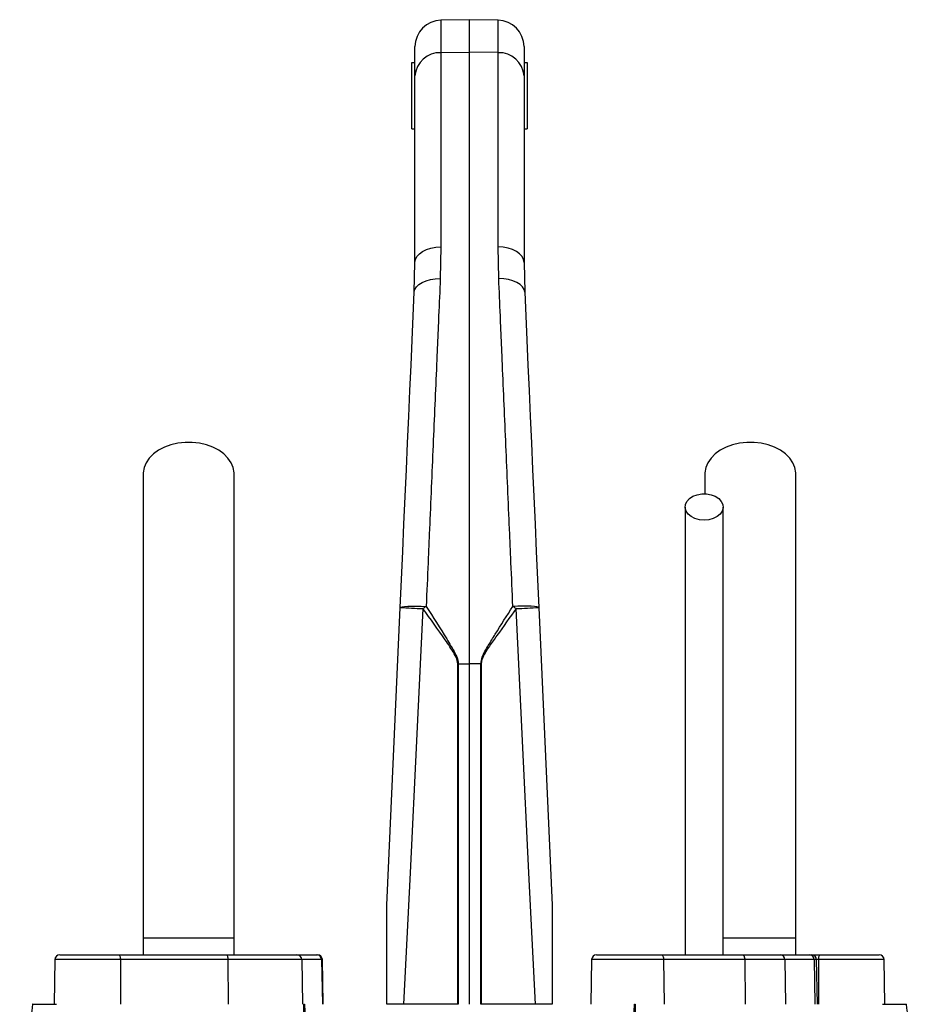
# Model space of a CAD drawing. Extents: x 4095 to 4895, y 2889 to 4868.
# Tile 8 of 8: x 4359 to 4631, y 4570 to 4868. Entities that reach past the tile are written whole.
import ezdxf

# ---------------------------------------------------------------- set-up
doc = ezdxf.new("R2010")
doc.units = 0
doc.header["$LTSCALE"] = 10
doc.header["$MEASUREMENT"] = 0
doc.layers.get('0').update_dxf_attribs({"linetype": 'CONTINUOUS'})

msp = doc.modelspace()

# ---------------------------------------------------------------- linework, layer by layer
at = {"color": 7, "linetype": 'Continuous'}
for p, q in [((4494.97, 4868.45), (4486.33, 4868.3)), ((4486.33, 4868.3), (4486.33, 4858.47)), ((4503.61, 4868.3), (4494.97, 4868.45)), ((4494.97, 4858.6), (4494.97, 4868.45)), ((4503.61, 4858.47), (4503.61, 4868.3)), ((4478.47, 4851.42), (4478.47, 4860.3)), ((4486.33, 4858.47), (4494.97, 4858.6)), ((4486.33, 4858.47), (4486.33, 4799.73)), ((4494.97, 4673.52), (4494.97, 4858.6)), ((4503.61, 4858.47), (4494.97, 4858.6)), ((4503.61, 4799.73), (4503.61, 4858.47)), ((4511.47, 4860.3), (4511.47, 4851.42)), ((4477.47, 4835.45), (4477.47, 4855.45)), ((4477.47, 4855.45), (4478.47, 4855.45)), ((4511.47, 4855.45), (4512.47, 4855.45)), ((4512.47, 4855.45), (4512.47, 4835.45)), ((4478.47, 4794.92), (4478.47, 4851.42)), ((4511.47, 4851.42), (4511.47, 4794.92)), ((4477.47, 4835.45), (4478.47, 4835.45)), ((4511.47, 4835.45), (4512.47, 4835.45)), ((4486.33, 4799.73), (4486.12, 4790.07)), ((4503.82, 4790.07), (4503.61, 4799.73)), ((4478.27, 4785.98), (4478.47, 4794.92)), ((4511.47, 4794.92), (4511.67, 4785.98)), ((4566.22, 4730.96), (4566.22, 4724.94)), ((4491.41, 4570.45), (4491.41, 4673.52)), ((4491.55, 4673.52), (4494.97, 4673.52)), ((4491.55, 4673.52), (4491.55, 4570.45)), ((4494.97, 4570.45), (4494.97, 4673.52)), ((4498.39, 4673.52), (4494.97, 4673.52)), ((4498.54, 4673.52), (4498.39, 4673.52)), ((4498.39, 4570.45), (4498.39, 4673.52)), ((4498.54, 4673.52), (4498.54, 4570.45)), ((4396.22, 4590.45), (4396.22, 4585.45)), ((4423.72, 4590.45), (4396.22, 4590.45)), ((4423.72, 4585.45), (4423.72, 4590.45)), ((4593.72, 4590.45), (4571.66, 4590.45)), ((4593.72, 4585.45), (4593.72, 4590.45)), ((4369.5, 4583.97), (4369.26, 4570.45)), ((4389.31, 4583.97), (4369.5, 4583.97)), ((4371, 4585.45), (4388.8, 4585.45)), ((4388.8, 4585.45), (4421.35, 4585.45)), ((4389.31, 4583.97), (4389.39, 4570.45)), ((4421.86, 4583.97), (4389.31, 4583.97)), ((4421.35, 4585.45), (4442.73, 4585.45)), ((4421.86, 4583.97), (4421.94, 4570.45)), ((4444.21, 4583.97), (4421.86, 4583.97)), ((4442.73, 4585.45), (4448.75, 4585.45)), ((4444.21, 4583.97), (4444.44, 4570.45)), ((4450.22, 4583.97), (4444.21, 4583.97)), ((4448.75, 4585.45), (4448.95, 4585.45)), ((4450.22, 4583.97), (4450.46, 4570.45)), ((4450.45, 4583.97), (4450.22, 4583.97)), ((4450.68, 4570.45), (4450.45, 4583.97)), ((4531.92, 4583.97), (4531.69, 4570.45)), ((4553.73, 4583.97), (4531.92, 4583.97)), ((4533.42, 4585.45), (4553.02, 4585.45)), ((4553.02, 4585.45), (4577.55, 4585.45)), ((4553.73, 4583.97), (4553.84, 4570.45)), ((4578.26, 4583.97), (4553.73, 4583.97)), ((4577.55, 4585.45), (4588.98, 4585.45)), ((4578.26, 4583.97), (4578.37, 4570.45)), ((4590.41, 4583.97), (4578.26, 4583.97)), ((4588.98, 4585.45), (4597.84, 4585.45)), ((4590.41, 4583.97), (4590.63, 4570.45)), ((4599.26, 4583.97), (4590.41, 4583.97)), ((4597.84, 4585.45), (4598.52, 4585.45)), ((4598.52, 4585.45), (4601.15, 4585.45)), ((4599.26, 4583.97), (4599.48, 4570.45)), ((4600.02, 4583.97), (4599.26, 4583.97)), ((4600.26, 4570.45), (4600.02, 4583.97)), ((4600.63, 4583.97), (4600.02, 4583.97)), ((4600.63, 4583.97), (4600.55, 4570.45)), ((4620.45, 4583.97), (4600.63, 4583.97)), ((4601.15, 4585.45), (4618.95, 4585.45)), ((4620.68, 4570.45), (4620.45, 4583.97)), ((4363.95, 4570.45), (4369.97, 4570.45)), ((4444.87, 4570.45), (4445.08, 4570.45)), ((4491.41, 4570.45), (4475.04, 4570.45)), ((4491.55, 4570.45), (4491.41, 4570.45)), ((4498.54, 4570.45), (4498.39, 4570.45)), ((4514.9, 4570.45), (4498.54, 4570.45)), ((4544.87, 4570.45), (4545.07, 4570.45)), ((4619.97, 4570.45), (4625.99, 4570.45))]:
    msp.add_line(p, q, dxfattribs=at)
at = {"color": 7, "linetype": 'Continuous', "flags": 128}
for points in [[(4478.47, 4794.92), (4478.62, 4795.85), (4479.07, 4796.74), (4479.79, 4797.57), (4480.77, 4798.29), (4481.96, 4798.89), (4483.31, 4799.34), (4484.79, 4799.62), (4486.33, 4799.73)], [(4511.47, 4794.92), (4511.32, 4795.85), (4510.88, 4796.74), (4510.15, 4797.57), (4509.18, 4798.29), (4507.99, 4798.89), (4506.63, 4799.34), (4505.15, 4799.62), (4503.61, 4799.73)], [(4478.27, 4785.98), (4478.46, 4786.82), (4478.92, 4787.61), (4479.66, 4788.33), (4480.63, 4788.95), (4481.81, 4789.45), (4483.15, 4789.81), (4484.61, 4790.02), (4486.12, 4790.07)], [(4511.67, 4785.98), (4511.49, 4786.82), (4511.02, 4787.61), (4510.29, 4788.33), (4509.31, 4788.95), (4508.13, 4789.45), (4506.79, 4789.81), (4505.34, 4790.02), (4503.82, 4790.07)], [(4474, 4690.57), (4474.38, 4699.03), (4474.76, 4707.45), (4475.13, 4715.81), (4475.5, 4724.1), (4475.87, 4732.3), (4476.23, 4740.39), (4476.59, 4748.36), (4476.94, 4756.21), (4477.28, 4763.9), (4477.62, 4771.44), (4477.95, 4778.8), (4478.27, 4785.98)], [(4511.67, 4785.98), (4511.99, 4778.8), (4512.32, 4771.44), (4512.66, 4763.9), (4513, 4756.21), (4513.36, 4748.36), (4513.71, 4740.39), (4514.07, 4732.3), (4514.44, 4724.1), (4514.81, 4715.81), (4515.19, 4707.45), (4515.56, 4699.03), (4515.94, 4690.57)], [(4423.72, 4730.96), (4423.71, 4731.35), (4423.44, 4732.88), (4422.83, 4734.36), (4421.88, 4735.75), (4420.62, 4737.01), (4419.09, 4738.13), (4417.32, 4739.05), (4415.36, 4739.77), (4413.26, 4740.25), (4411.08, 4740.5), (4408.87, 4740.5), (4406.68, 4740.25), (4404.58, 4739.77), (4402.62, 4739.05), (4400.85, 4738.13), (4399.32, 4737.01), (4398.06, 4735.75), (4397.12, 4734.36), (4396.5, 4732.88), (4396.23, 4731.35), (4396.22, 4730.97)], [(4593.72, 4730.96), (4593.71, 4731.35), (4593.44, 4732.88), (4592.83, 4734.36), (4591.88, 4735.75), (4590.62, 4737.01), (4589.09, 4738.13), (4587.32, 4739.05), (4585.36, 4739.77), (4583.26, 4740.25), (4581.08, 4740.5), (4578.87, 4740.5), (4576.68, 4740.25), (4574.58, 4739.77), (4572.62, 4739.05), (4570.85, 4738.13), (4569.32, 4737.01), (4568.06, 4735.75), (4567.12, 4734.36), (4566.5, 4732.88), (4566.23, 4731.35), (4566.22, 4730.97)], [(4565.97, 4716.96), (4564.54, 4717.09), (4563.2, 4717.45), (4562.04, 4718.04), (4561.12, 4718.82), (4560.5, 4719.73), (4560.23, 4720.71), (4560.32, 4721.71), (4560.77, 4722.67), (4561.54, 4723.51), (4562.59, 4724.2), (4563.86, 4724.68), (4565.25, 4724.93), (4566.69, 4724.93), (4568.09, 4724.68), (4569.35, 4724.2), (4570.4, 4723.51), (4571.18, 4722.67), (4571.62, 4721.71), (4571.71, 4720.71), (4571.44, 4719.73), (4570.83, 4718.82), (4569.91, 4718.04), (4568.74, 4717.45), (4567.4, 4717.09), (4565.97, 4716.96)], [(4469.97, 4600.45), (4471.98, 4645.43), (4474, 4690.57)], [(4474, 4690.57), (4474.16, 4690.69), (4474.61, 4690.79), (4475.33, 4690.87), (4476.31, 4690.93), (4477.49, 4690.95), (4478.85, 4690.95), (4480.32, 4690.93), (4481.86, 4690.87)], [(4515.94, 4690.57), (4515.79, 4690.69), (4515.34, 4690.79), (4514.61, 4690.87), (4513.64, 4690.93), (4512.45, 4690.95), (4511.1, 4690.95), (4509.62, 4690.93), (4508.09, 4690.87)], [(4515.94, 4690.57), (4517.96, 4645.43), (4519.97, 4600.45)], [(4480.87, 4690.21), (4478.92, 4650.16), (4476.98, 4610.23), (4475.04, 4570.45)], [(4514.9, 4570.45), (4512.97, 4610.23), (4511.02, 4650.16), (4509.08, 4690.21)], [(4388.8, 4585.45), (4388.9, 4585.42), (4388.99, 4585.34), (4389.08, 4585.2), (4389.16, 4585.02), (4389.22, 4584.8), (4389.27, 4584.54), (4389.3, 4584.26), (4389.31, 4583.97)], [(4421.35, 4585.45), (4421.45, 4585.42), (4421.54, 4585.34), (4421.63, 4585.2), (4421.71, 4585.02), (4421.77, 4584.8), (4421.82, 4584.54), (4421.85, 4584.26), (4421.86, 4583.97)], [(4553.02, 4585.45), (4553.15, 4585.42), (4553.29, 4585.34), (4553.41, 4585.2), (4553.52, 4585.02), (4553.61, 4584.8), (4553.67, 4584.54), (4553.72, 4584.26), (4553.73, 4583.97)], [(4577.55, 4585.45), (4577.68, 4585.42), (4577.82, 4585.34), (4577.94, 4585.2), (4578.05, 4585.02), (4578.14, 4584.8), (4578.2, 4584.54), (4578.25, 4584.26), (4578.26, 4583.97)], [(4600.63, 4583.97), (4600.65, 4584.26), (4600.68, 4584.54), (4600.72, 4584.8), (4600.79, 4585.02), (4600.87, 4585.2), (4600.95, 4585.34), (4601.05, 4585.42), (4601.15, 4585.45)]]:
    msp.add_lwpolyline(points, dxfattribs=at)
at = {"color": 7, "linetype": 'Continuous'}
for centre, radius, start, end in [((4486.47, 4860.3), 8, 91, 180), ((4503.47, 4860.3), 8, 0, 89), ((4486.01, 4850.92), 7.55, 87.5318, 176.2446), ((4503.94, 4850.92), 7.55, 3.7554, 92.4682), ((4490.78, 4946.52), 256.5, 266.2507, 267.786), ((4538.83, 4604.71), 103.29, 123.4723, 124.1323), ((4451.12, 4604.71), 103.29, 55.8677, 56.5277), ((4499.17, 4946.52), 256.5, 272.214, 273.7493), ((4371, 4583.95), 1.5, 90, 179), ((4442.72, 4583.96), 1.49, 0.5517, 89.5681), ((4448.74, 4583.96), 1.49, 0.5517, 89.5681), ((4448.95, 4583.95), 1.5, 1, 90), ((4533.42, 4583.95), 1.5, 90, 179), ((4588.95, 4583.99), 1.46, 359.4836, 88.477), ((4597.8, 4583.99), 1.46, 359.4841, 88.4765), ((4598.52, 4583.95), 1.5, 1, 90), ((4618.95, 4583.95), 1.5, 1, 90)]:
    msp.add_arc(centre, radius, start, end, dxfattribs=at)
for points, knots in [([(4486.12, 4790.07), (4485.97, 4786.37), (4485.8, 4782.59), (4485.55, 4776.82), (4485.47, 4774.88), (4485.3, 4770.97), (4485.22, 4769), (4484.79, 4759.11), (4484.44, 4751.01), (4483.73, 4734.41), (4483.36, 4725.91), (4482.9, 4715.05), (4482.8, 4712.87), (4482.61, 4708.5), (4482.52, 4706.3), (4482.24, 4699.72), (4482.05, 4695.31), (4481.86, 4690.87)], [0, 0, 0, 0, 0.125, 0.125, 0.1875, 0.1875, 0.25, 0.25, 0.5, 0.5, 0.75, 0.75, 0.8125, 0.8125, 0.875, 0.875, 1, 1, 1, 1]), ([(4508.09, 4690.87), (4507.9, 4695.31), (4507.71, 4699.72), (4507.42, 4706.32), (4507.33, 4708.51), (4507.14, 4712.88), (4507.05, 4715.05), (4506.58, 4725.85), (4506.22, 4734.32), (4505.5, 4750.92), (4505.15, 4759.06), (4504.73, 4769), (4504.64, 4770.98), (4504.47, 4774.89), (4504.39, 4776.83), (4504.14, 4782.59), (4503.98, 4786.37), (4503.82, 4790.07)], [0, 0, 0, 0, 0.125, 0.125, 0.1875, 0.1875, 0.25, 0.25, 0.5, 0.5, 0.75, 0.75, 0.8125, 0.8125, 0.875, 0.875, 1, 1, 1, 1]), ([(4396.22, 4730.96), (4396.22, 4728.03), (4396.22, 4722.21), (4396.22, 4713.43), (4396.22, 4704.55), (4396.22, 4695.49), (4396.22, 4686.14), (4396.22, 4676.4), (4396.22, 4666.66), (4396.22, 4657.01), (4396.22, 4647.53), (4396.22, 4637.87), (4396.22, 4627.14), (4396.22, 4615.43), (4396.22, 4602.85), (4396.22, 4594.55), (4396.22, 4590.45)], [0, 0, 0, 0, 0.079644, 0.158009, 0.235124, 0.311015, 0.385614, 0.459005, 0.531252, 0.593311, 0.654261, 0.714301, 0.773508, 0.85087, 0.926319, 1, 1, 1, 1]), ([(4423.72, 4590.45), (4423.72, 4592.98), (4423.72, 4598.25), (4423.72, 4606.46), (4423.72, 4615.27), (4423.72, 4623.94), (4423.72, 4632.35), (4423.72, 4640.39), (4423.72, 4648.64), (4423.72, 4657.39), (4423.72, 4666.53), (4423.72, 4675.95), (4423.72, 4685.27), (4423.72, 4694.45), (4423.72, 4703.53), (4423.72, 4712.6), (4423.72, 4721.75), (4423.72, 4727.85), (4423.72, 4730.96)], [0, 0, 0, 0, 0.0455207, 0.0947169, 0.1476106, 0.2042748, 0.2514561, 0.3008578, 0.3524182, 0.4062132, 0.4702248, 0.5372899, 0.6071723, 0.679907, 0.7555866, 0.8341506, 0.9156093, 1, 1, 1, 1]), ([(4593.72, 4590.45), (4593.72, 4592.98), (4593.72, 4598.25), (4593.72, 4606.46), (4593.72, 4615.27), (4593.72, 4623.94), (4593.72, 4632.35), (4593.72, 4640.39), (4593.72, 4648.64), (4593.72, 4657.39), (4593.72, 4666.53), (4593.72, 4675.95), (4593.72, 4685.27), (4593.72, 4694.45), (4593.72, 4703.53), (4593.72, 4712.6), (4593.72, 4721.75), (4593.72, 4727.85), (4593.72, 4730.96)], [0, 0, 0, 0, 0.0455207, 0.0947169, 0.1476106, 0.2042748, 0.2514561, 0.3008578, 0.3524182, 0.4062132, 0.4702248, 0.5372899, 0.6071723, 0.679907, 0.7555866, 0.8341506, 0.9156093, 1, 1, 1, 1]), ([(4560.22, 4720.96), (4560.22, 4718.99), (4560.22, 4715.26), (4560.22, 4709.95), (4560.22, 4705.26), (4560.22, 4701.18), (4560.22, 4697.42), (4560.22, 4693.75), (4560.22, 4689.93), (4560.22, 4684.95), (4560.22, 4678.68), (4560.22, 4670.96), (4560.22, 4663.24), (4560.22, 4655.58), (4560.22, 4648.11), (4560.22, 4640.59), (4560.22, 4634.46), (4560.22, 4629.83), (4560.22, 4626.32), (4560.22, 4622.22), (4560.22, 4617.27), (4560.22, 4611.48), (4560.22, 4604.88), (4560.22, 4597.48), (4560.22, 4590.91), (4560.22, 4586.8), (4560.22, 4585.45)], [0, 0, 0, 0, 0.055267, 0.104441, 0.147521, 0.184513, 0.21542, 0.248696, 0.281658, 0.315157, 0.376189, 0.437587, 0.499107, 0.551592, 0.604003, 0.655121, 0.702915, 0.723264, 0.744126, 0.769888, 0.800966, 0.837329, 0.878131, 0.923975, 0.974885, 1, 1, 1, 1]), ([(4571.72, 4585.45), (4571.72, 4587.15), (4571.72, 4591.8), (4571.72, 4598.95), (4571.72, 4606.48), (4571.72, 4612.73), (4571.72, 4617.99), (4571.72, 4622.68), (4571.72, 4629.34), (4571.72, 4638.06), (4571.72, 4648.49), (4571.72, 4657.91), (4571.72, 4666.37), (4571.72, 4673.86), (4571.72, 4680.76), (4571.72, 4686.02), (4571.72, 4690.16), (4571.72, 4693.67), (4571.72, 4697.86), (4571.72, 4702.72), (4571.72, 4708.23), (4571.72, 4714.38), (4571.72, 4718.69), (4571.72, 4720.96)], [0, 0, 0, 0, 0.031526, 0.086056, 0.132732, 0.171571, 0.202645, 0.231141, 0.260031, 0.328884, 0.39862, 0.468523, 0.527312, 0.585972, 0.642144, 0.694118, 0.718091, 0.748453, 0.785466, 0.82912, 0.879422, 0.93638, 1, 1, 1, 1]), ([(4481.86, 4690.87), (4483.96, 4687.6), (4486.96, 4682.91), (4490.21, 4677.51), (4491.43, 4674.95), (4491.53, 4673.85), (4491.55, 4673.52)], [0, 0, 0, 0, 0.582943, 0.834479, 0.950598, 1, 1, 1, 1]), ([(4498.39, 4673.52), (4498.51, 4674.19), (4498.86, 4676.18), (4500.7, 4679.04), (4503.75, 4684.16), (4506.28, 4688.08), (4508.09, 4690.87)], [0, 0, 0, 0, 0.102056, 0.300547, 0.500899, 1, 1, 1, 1]), ([(4491.41, 4673.52), (4491.38, 4673.83), (4491.28, 4674.91), (4489.93, 4677.38), (4486.41, 4682.57), (4483.15, 4687.06), (4480.87, 4690.21)], [0, 0, 0, 0, 0.047896, 0.162322, 0.413978, 1, 1, 1, 1]), ([(4509.08, 4690.21), (4507.15, 4687.51), (4504.46, 4683.73), (4500.95, 4678.9), (4499.27, 4676.2), (4498.57, 4674.31), (4498.54, 4673.65), (4498.54, 4673.52)], [0, 0, 0, 0, 0.501557, 0.701372, 0.900224, 0.979945, 1, 1, 1, 1]), ([(4469.97, 4570.45), (4469.97, 4573), (4469.97, 4575.54), (4469.97, 4580.63), (4469.97, 4583.17), (4469.97, 4586.98), (4469.97, 4588.25), (4469.97, 4590.79), (4469.97, 4592.05), (4469.97, 4593.95), (4469.97, 4594.58), (4469.97, 4595.83), (4469.97, 4596.46), (4469.97, 4597.4), (4469.97, 4597.71), (4469.97, 4598.32), (4469.97, 4598.63), (4469.97, 4599.24), (4469.97, 4599.54), (4469.97, 4599.96), (4469.97, 4600.1), (4469.97, 4600.28), (4469.97, 4600.33), (4469.97, 4600.42), (4469.97, 4600.45), (4469.97, 4600.45)], [0, 0, 0, 0, 0.25, 0.25, 0.5, 0.5, 0.625, 0.625, 0.75, 0.75, 0.8125, 0.8125, 0.875, 0.875, 0.90625, 0.90625, 0.9375, 0.9375, 0.96875, 0.96875, 0.984375, 0.984375, 0.992188, 0.992188, 1, 1, 1, 1]), ([(4519.97, 4600.45), (4519.97, 4600.45), (4519.97, 4600.42), (4519.97, 4600.33), (4519.97, 4600.27), (4519.97, 4600.09), (4519.97, 4599.95), (4519.97, 4599.52), (4519.97, 4599.23), (4519.97, 4598.62), (4519.97, 4598.31), (4519.97, 4597.69), (4519.97, 4597.38), (4519.97, 4596.45), (4519.97, 4595.82), (4519.97, 4594.56), (4519.97, 4593.93), (4519.97, 4592.04), (4519.97, 4590.77), (4519.97, 4588.24), (4519.97, 4586.97), (4519.97, 4583.16), (4519.97, 4580.62), (4519.97, 4575.54), (4519.97, 4572.99), (4519.97, 4570.45)], [0, 0, 0, 0, 0.007813, 0.007813, 0.015625, 0.015625, 0.03125, 0.03125, 0.0625, 0.0625, 0.09375, 0.09375, 0.125, 0.125, 0.1875, 0.1875, 0.25, 0.25, 0.375, 0.375, 0.5, 0.5, 0.75, 0.75, 1, 1, 1, 1]), ([(4362.74, 4570.45), (4362.4, 4567.81), (4361.73, 4562.53), (4360.7, 4554.55), (4359.75, 4547.29), (4359.11, 4542.7), (4358.84, 4540.77)], [0, 0, 0, 0, 0.268652, 0.537361, 0.804849, 1, 1, 1, 1]), ([(4362.79, 4570.45), (4362.77, 4570.45), (4362.65, 4570.45), (4362.98, 4570.45), (4363.63, 4570.45), (4363.95, 4570.45)], [0, 0, 0, 0, 0.094576, 0.557455, 1, 1, 1, 1]), ([(4444.97, 4494.11), (4445.14, 4500.75), (4445.5, 4514.02), (4445.42, 4533.77), (4445.18, 4552.66), (4444.87, 4564.67), (4444.87, 4570.45), (4444.87, 4570.45)], [0, 0, 0, 0, 0.258568, 0.517112, 0.775632, 0.999998, 1, 1, 1, 1]), ([(4445.08, 4570.45), (4445.08, 4570.45), (4445.26, 4564.68), (4445.26, 4552.67), (4445.61, 4533.79), (4445.66, 4514.03), (4445.31, 4500.76), (4445.13, 4494.11)], [0, 0, 0, 0, 0.000002, 0.224038, 0.482641, 0.741299, 1, 1, 1, 1]), ([(4475.04, 4570.45), (4474.18, 4570.45), (4472.45, 4570.45), (4470.83, 4570.45), (4470.14, 4570.45), (4469.97, 4570.45)], [0, 0, 0, 0, 0.431026, 0.862058, 1, 1, 1, 1]), ([(4519.97, 4570.45), (4519.4, 4570.45), (4518.25, 4570.45), (4516.33, 4570.45), (4515.18, 4570.45), (4514.9, 4570.45)], [0, 0, 0, 0, 0.430786, 0.861562, 1, 1, 1, 1]), ([(4544.81, 4494.11), (4544.64, 4500.76), (4544.29, 4514.03), (4544.33, 4533.79), (4544.69, 4552.67), (4544.69, 4564.68), (4544.87, 4570.45), (4544.87, 4570.45)], [0, 0, 0, 0, 0.258701, 0.517359, 0.775962, 0.999998, 1, 1, 1, 1]), ([(4545.07, 4570.45), (4545.07, 4570.45), (4545.07, 4564.67), (4544.77, 4552.66), (4544.53, 4533.77), (4544.44, 4514.02), (4544.8, 4500.75), (4544.98, 4494.11)], [0, 0, 0, 0, 0.000002, 0.224368, 0.482888, 0.741432, 1, 1, 1, 1]), ([(4625.99, 4570.45), (4626.36, 4570.45), (4627.11, 4570.45), (4627.17, 4570.45), (4627.19, 4570.45)], [0, 0, 0, 0, 0.487663, 1, 1, 1, 1]), ([(4631.1, 4540.77), (4630.91, 4542.15), (4630.37, 4545.98), (4629.49, 4552.65), (4628.38, 4561.18), (4627.61, 4567.23), (4627.2, 4570.45)], [0, 0, 0, 0, 0.1391829, 0.386742, 0.673665, 1, 1, 1, 1])]:
    msp.add_open_spline(points, degree=3, knots=knots, dxfattribs=at)
msp.add_open_spline([(4491.41, 4673.52), (4491.46, 4673.52), (4491.51, 4673.52), (4491.55, 4673.52)], degree=3, dxfattribs=at)

doc.saveas('drawing.dxf')
